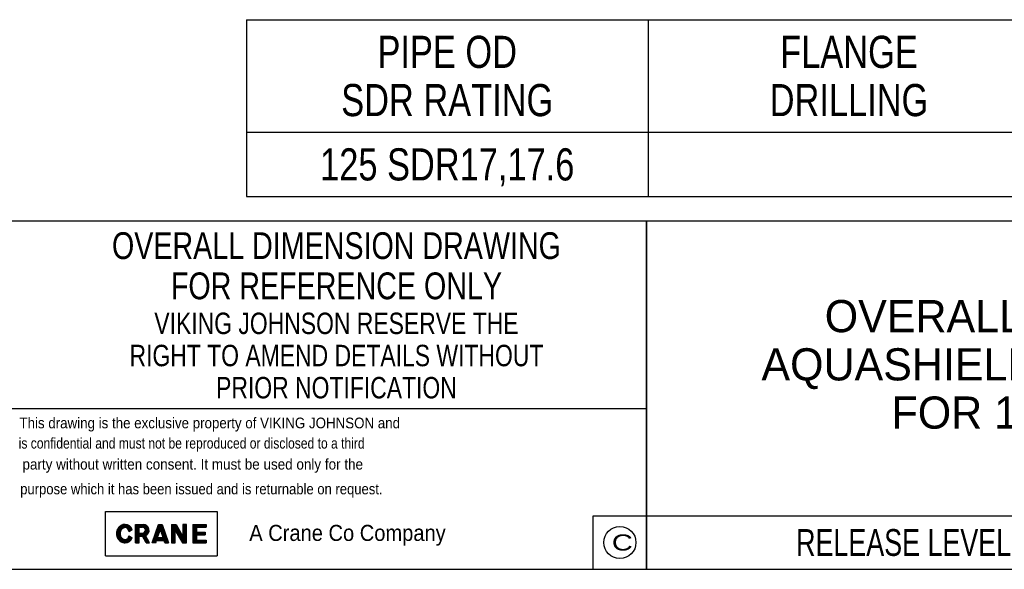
# Model space of a CAD drawing. Header units: millimetres. Extents: x 17 to 597, y 16 to 406.
# Tile 28 of 43: x 164 to 348, y 16 to 118. Entities that reach past the tile are written whole.
import ezdxf

# ---------------------------------------------------------------- set-up
doc = ezdxf.new("R2010")
doc.units = ezdxf.units.MM
doc.header["$LTSCALE"] = 32.67
doc.layers.get('0').update_dxf_attribs({"linetype": 'CONTINUOUS'})
doc.styles.get("Standard").update_dxf_attribs({"font": 'txt', "width": 0.8})
doc.styles.add('TEXTSTYLE_10', font='txt', dxfattribs={"width": 0.75})
doc.styles.add('TEXTSTYLE_2', font='txt', dxfattribs={"width": 1.35})
doc.styles.add('TEXTSTYLE_3', font='txt', dxfattribs={"width": 0.94})
doc.styles.add('TEXTSTYLE_4', font='txt', dxfattribs={"width": 0.91})
doc.styles.add('TEXTSTYLE_5', font='txt', dxfattribs={"width": 0.843544})
doc.styles.add('TEXTSTYLE_6', font='txt', dxfattribs={"width": 0.93})
doc.styles.add('TEXTSTYLE_7', font='txt', dxfattribs={"width": 0.934615})
doc.styles.add('TEXTSTYLE_9', font='txt')

# ---------------------------------------------------------------- blocks, each defined once
blk = doc.blocks.new('CRANE_LOGO_BL0', base_point=(218.8, 22.57))
at = {"color": 2, "linetype": 'Continuous'}
for p, q in [((180.14, 26.7), (201, 26.7)), ((180.14, 18.45), (180.14, 26.7)), ((201, 26.7), (201, 18.45)), ((182.87, 23.96), (182.79, 23.9)), ((182.96, 24.02), (182.87, 23.96)), ((182.89, 21.17), (182.89, 23.97)), ((183.04, 24.08), (182.96, 24.02)), ((183.14, 24.13), (183.04, 24.08)), ((183.23, 24.17), (183.14, 24.13)), ((183.14, 23.33), (183.14, 24.13)), ((183.33, 24.21), (183.23, 24.17)), ((183.42, 24.24), (183.33, 24.21)), ((183.39, 23.55), (183.39, 24.22)), ((183.53, 24.26), (183.42, 24.24)), ((183.63, 24.28), (183.53, 24.26)), ((183.73, 24.29), (183.63, 24.28)), ((183.64, 23.66), (183.64, 24.28)), ((183.83, 24.29), (183.73, 24.29)), ((183.89, 23.69), (183.89, 24.29)), ((184.14, 23.62), (184.14, 24.26)), ((184.39, 23.42), (184.39, 24.18)), ((184.64, 23.04), (184.64, 24.04)), ((185.76, 20.85), (185.76, 24.29)), ((185.76, 24.29), (187.21, 24.29)), ((185.89, 20.85), (185.89, 24.29)), ((186.14, 20.85), (186.14, 24.29)), ((186.39, 20.85), (186.39, 24.29)), ((186.64, 23.77), (186.64, 24.29)), ((186.89, 23.77), (186.89, 24.29)), ((187.14, 23.77), (187.14, 24.29)), ((187.39, 23.66), (187.39, 24.27)), ((187.64, 21.05), (187.64, 24.2)), ((187.89, 22.35), (187.89, 24.05)), ((188.86, 20.85), (190.06, 24.29)), ((190.06, 24.29), (190.75, 24.29)), ((190.14, 22.54), (190.14, 24.29)), ((190.39, 23.25), (190.39, 24.29)), ((190.64, 22.65), (190.64, 24.29)), ((190.75, 24.29), (191.95, 20.85)), ((190.89, 21.94), (190.89, 23.9)), ((192.47, 24.29), (192.47, 20.85)), ((192.47, 24.29), (193.33, 24.29)), ((192.64, 20.85), (192.64, 24.29)), ((192.89, 20.85), (192.89, 24.29)), ((193.14, 20.85), (193.14, 24.29)), ((193.33, 24.29), (194.62, 22.05)), ((193.39, 22.76), (193.39, 24.19)), ((195.3, 24.29), (194.62, 24.29)), ((194.62, 24.29), (194.62, 22.05)), ((194.64, 20.85), (194.64, 24.29)), ((194.89, 20.85), (194.89, 24.29)), ((195.14, 20.85), (195.14, 24.29)), ((195.3, 20.85), (195.3, 24.29)), ((196.45, 24.29), (196.45, 20.85)), ((196.45, 24.29), (198.94, 24.29)), ((196.64, 20.85), (196.64, 24.29)), ((196.89, 20.85), (196.89, 24.29)), ((197.14, 20.85), (197.14, 24.29)), ((197.39, 23.77), (197.39, 24.29)), ((197.64, 23.77), (197.64, 24.29)), ((197.89, 23.77), (197.89, 24.29)), ((198.14, 23.77), (198.14, 24.29)), ((198.39, 23.77), (198.39, 24.29)), ((198.64, 23.77), (198.64, 24.29)), ((198.89, 23.77), (198.89, 24.29)), ((198.94, 24.29), (198.94, 23.77)), ((182.21, 22.79), (182.2, 22.68)), ((182.2, 22.68), (182.2, 22.57)), ((182.2, 22.57), (182.2, 22.46)), ((182.2, 22.46), (182.21, 22.36)), ((182.23, 22.89), (182.21, 22.79)), ((182.21, 22.36), (182.23, 22.25)), ((182.25, 23), (182.23, 22.89)), ((182.23, 22.25), (182.25, 22.14)), ((182.28, 23.1), (182.25, 23)), ((182.25, 22.14), (182.28, 22.04)), ((182.31, 23.2), (182.28, 23.1)), ((182.35, 23.3), (182.31, 23.2)), ((182.4, 23.4), (182.35, 23.3)), ((182.39, 21.77), (182.39, 23.37)), ((182.45, 23.49), (182.4, 23.4)), ((182.51, 23.58), (182.45, 23.49)), ((182.57, 23.67), (182.51, 23.58)), ((182.64, 23.75), (182.57, 23.67)), ((182.71, 23.82), (182.64, 23.75)), ((182.64, 21.4), (182.64, 23.74)), ((182.79, 23.9), (182.71, 23.82)), ((182.9, 22.77), (182.89, 22.69)), ((182.89, 22.69), (182.89, 22.61)), ((182.89, 22.61), (182.89, 22.53)), ((182.89, 22.53), (182.89, 22.45)), ((182.89, 22.45), (182.9, 22.37)), ((182.92, 22.85), (182.9, 22.77)), ((182.9, 22.37), (182.92, 22.29)), ((182.94, 22.93), (182.92, 22.85)), ((182.92, 22.29), (182.94, 22.21)), ((182.96, 23.01), (182.94, 22.93)), ((182.94, 22.21), (182.96, 22.13)), ((182.99, 23.08), (182.96, 23.01)), ((182.96, 22.13), (182.99, 22.06)), ((183.02, 23.15), (182.99, 23.08)), ((182.99, 22.06), (183.02, 21.99)), ((183.06, 23.22), (183.02, 23.15)), ((183.1, 23.29), (183.06, 23.22)), ((183.15, 23.35), (183.1, 23.29)), ((183.2, 23.4), (183.15, 23.35)), ((183.25, 23.45), (183.2, 23.4)), ((183.31, 23.5), (183.25, 23.45)), ((183.37, 23.54), (183.31, 23.5)), ((183.43, 23.58), (183.37, 23.54)), ((183.49, 23.61), (183.43, 23.58)), ((183.56, 23.64), (183.49, 23.61)), ((183.63, 23.66), (183.56, 23.64)), ((183.69, 23.68), (183.63, 23.66)), ((183.76, 23.68), (183.69, 23.68)), ((183.83, 23.69), (183.76, 23.68)), ((184.55, 22.98), (185.16, 23.34)), ((184.55, 22.16), (185.16, 21.8)), ((184.64, 21.11), (184.64, 22.11)), ((184.89, 23.18), (184.89, 23.81)), ((185.14, 23.32), (185.14, 23.41)), ((186.45, 22.66), (186.45, 23.77)), ((186.45, 23.77), (187.05, 23.77)), ((186.45, 22.66), (187.05, 22.66)), ((186.45, 22.11), (187.07, 22.11)), ((186.45, 20.85), (186.45, 22.11)), ((186.64, 22.11), (186.64, 22.66)), ((186.89, 22.11), (186.89, 22.66)), ((187.74, 20.85), (187.07, 22.11)), ((187.14, 21.99), (187.14, 22.66)), ((187.39, 21.52), (187.39, 22.77)), ((188.36, 20.85), (187.64, 22.2)), ((188.14, 22.64), (188.14, 23.77)), ((189.39, 20.85), (189.39, 22.36)), ((189.64, 21.11), (189.64, 23.07)), ((189.89, 21.31), (189.89, 23.79)), ((189.89, 21.82), (190.41, 23.31)), ((190.92, 21.82), (190.41, 23.31)), ((191.14, 21.22), (191.14, 23.19)), ((191.39, 20.85), (191.39, 22.47)), ((193.16, 20.85), (193.16, 23.14)), ((193.16, 23.14), (194.53, 20.85)), ((193.64, 22.34), (193.64, 23.75)), ((193.89, 21.93), (193.89, 23.32)), ((194.14, 21.51), (194.14, 22.88)), ((194.39, 21.09), (194.39, 22.45)), ((197.14, 23.77), (198.94, 23.77)), ((197.14, 23.77), (197.14, 22.83)), ((197.14, 22.83), (198.77, 22.83)), ((197.14, 22.31), (197.14, 21.37)), ((197.14, 22.31), (198.77, 22.31)), ((197.39, 22.31), (197.39, 22.83)), ((197.64, 22.31), (197.64, 22.83)), ((197.89, 22.31), (197.89, 22.83)), ((198.14, 22.31), (198.14, 22.83)), ((198.39, 22.31), (198.39, 22.83)), ((198.64, 22.31), (198.64, 22.83)), ((198.77, 22.83), (198.77, 22.31)), ((182.28, 22.04), (182.31, 21.94)), ((182.31, 21.94), (182.35, 21.84)), ((182.35, 21.84), (182.4, 21.74)), ((182.4, 21.74), (182.45, 21.65)), ((182.45, 21.65), (182.51, 21.56)), ((182.51, 21.56), (182.57, 21.48)), ((182.57, 21.48), (182.64, 21.39)), ((182.64, 21.39), (182.71, 21.32)), ((182.71, 21.32), (182.79, 21.25)), ((182.79, 21.25), (182.87, 21.18)), ((182.87, 21.18), (182.96, 21.12)), ((182.96, 21.12), (183.04, 21.06)), ((183.02, 21.99), (183.06, 21.92)), ((183.04, 21.06), (183.14, 21.02)), ((183.06, 21.92), (183.1, 21.86)), ((183.1, 21.86), (183.15, 21.8)), ((183.14, 21.02), (183.14, 21.82)), ((183.14, 21.02), (183.23, 20.97)), ((183.15, 21.8), (183.2, 21.74)), ((183.2, 21.74), (183.25, 21.69)), ((183.23, 20.97), (183.33, 20.94)), ((183.25, 21.69), (183.31, 21.64)), ((183.31, 21.64), (183.37, 21.6)), ((183.33, 20.94), (183.42, 20.91)), ((183.37, 21.6), (183.43, 21.56)), ((183.39, 20.92), (183.39, 21.59)), ((183.42, 20.91), (183.53, 20.88)), ((183.43, 21.56), (183.49, 21.53)), ((183.49, 21.53), (183.56, 21.5)), ((183.53, 20.88), (183.63, 20.87)), ((183.56, 21.5), (183.63, 21.48)), ((183.63, 21.48), (183.69, 21.47)), ((183.63, 20.87), (183.73, 20.86)), ((183.64, 20.87), (183.64, 21.48)), ((183.69, 21.47), (183.76, 21.46)), ((183.73, 20.86), (183.83, 20.85)), ((183.76, 21.46), (183.83, 21.45)), ((183.89, 20.85), (183.89, 21.46)), ((184.14, 20.89), (184.14, 21.52)), ((184.39, 20.97), (184.39, 21.72)), ((184.89, 21.33), (184.89, 21.96)), ((185.14, 21.74), (185.14, 21.82)), ((185.76, 20.85), (186.45, 20.85)), ((187.74, 20.85), (188.36, 20.85)), ((187.89, 20.85), (187.89, 21.74)), ((188.14, 20.85), (188.14, 21.27)), ((189.55, 20.85), (188.86, 20.85)), ((188.89, 20.85), (188.89, 20.93)), ((189.14, 20.85), (189.14, 21.64)), ((189.55, 20.85), (189.71, 21.31)), ((189.71, 21.31), (191.1, 21.31)), ((189.89, 21.82), (190.92, 21.82)), ((190.14, 21.31), (190.14, 21.82)), ((190.39, 21.31), (190.39, 21.82)), ((190.64, 21.31), (190.64, 21.82)), ((190.89, 21.31), (190.89, 21.82)), ((191.26, 20.85), (191.1, 21.31)), ((191.26, 20.85), (191.95, 20.85)), ((191.64, 20.85), (191.64, 21.76)), ((191.89, 20.85), (191.89, 21.04)), ((192.47, 20.85), (193.16, 20.85)), ((194.53, 20.85), (195.3, 20.85)), ((196.45, 20.85), (198.94, 20.85)), ((197.14, 21.37), (198.94, 21.37)), ((197.39, 20.85), (197.39, 21.37)), ((197.64, 20.85), (197.64, 21.37)), ((197.89, 20.85), (197.89, 21.37)), ((198.14, 20.85), (198.14, 21.37)), ((198.39, 20.85), (198.39, 21.37)), ((198.64, 20.85), (198.64, 21.37)), ((198.89, 20.85), (198.89, 21.37)), ((198.94, 21.37), (198.94, 20.85)), ((180.14, 18.45), (201, 18.45))]:
    blk.add_line(p, q, dxfattribs=at)
for centre, radius, start, end in [((183.83, 22.88), 1.4, 18.838, 90), ((187.21, 23.2), 1.09, 293.4007, 90), ((183.83, 22.97), 0.716, 0.9891, 90), ((183.83, 22.17), 0.716, 270, 359.0109), ((187.05, 23.22), 0.559, 270, 90), ((183.83, 22.26), 1.4, 270, 341.162)]:
    blk.add_arc(centre, radius, start, end, dxfattribs=at)
at = {"color": 2, "linetype": 'Continuous', "style": 'TEXTSTYLE_7', "width": 0.934615}
blk.add_text('A Crane Co Company', height=3, dxfattribs=at).set_placement((207, 21.2))
blk = doc.blocks.new('*T17')
at = {"color": 2, "linetype": 'Continuous'}
for p, q in [((0, 0), (169.92, 0)), ((0, 0), (0, -65.004)), ((169.92, 0), (169.92, -65.004)), ((0, -55.004), (169.92, -55.004)), ((119.92, -55.004), (119.92, -65.004)), ((0, -65.004), (169.92, -65.004))]:
    blk.add_line(p, q, dxfattribs=at)
at = {"color": 2, "linetype": 'Continuous', "attachment_point": 2, "line_spacing_factor": 0.9}
for s, insert, char_height, width, style in [('OVERALL DIMENSIONS OF\\PAQUASHIELD FLANGE ADAPTOR \\PFOR 125 SDR17,17.6', (84.96, -14.752), 6, 312, 'TEXTSTYLE_9'), ('RELEASE LEVEL: Released', (59.96, -57.504), 5, 172.5, 'TEXTSTYLE_10')]:
    blk.add_mtext(s, dxfattribs=dict(at, insert=insert, char_height=char_height, width=width, style=style))
at = {"color": 2, "linetype": 'Continuous', "insert": (144.92, -58.004), "char_height": 4, "width": 76.8, "attachment_point": 2, "line_spacing_factor": 0.9}
blk.add_mtext('SHEET 1 OF 1', dxfattribs=at)
blk = doc.blocks.new('*T23')
at = {"color": 2, "linetype": 'Continuous'}
for p, q in [((0, 0), (345, 0)), ((0, 0), (0, -33)), ((75, 0), (75, -33)), ((150, 0), (150, -33)), ((225, 0), (225, -33)), ((285, 0), (285, -33)), ((345, 0), (345, -33)), ((0, -21), (345, -21)), ((0, -33), (345, -33))]:
    blk.add_line(p, q, dxfattribs=at)
at = {"color": 2, "linetype": 'Continuous', "char_height": 6, "attachment_point": 2, "line_spacing_factor": 0.9}
for s, insert, width in [('PIPE OD\\PSDR RATING', (37.5, -3), 96), ('FLANGE\\PDRILLING', (112.5, -3), 76.8), ('BOLT\\PNO-DIAxLENGTH', (187.5, -3), 124.8), ('WEIGHT\\PKg', (255, -3), 57.6), ('ASSEMBLY\\PDRG NO', (315, -3), 76.8), ('125 SDR17,17.6', (37.5, -24), 134.4), ('6-M16x80', (187.5, -24), 76.8), ('16.0', (255, -24), 38.4), ('13643_8', (315, -24), 67.2)]:
    blk.add_mtext(s, dxfattribs=dict(at, insert=insert, width=width))

msp = doc.modelspace()

# ---------------------------------------------------------------- linework, layer by layer
at = {"color": 2, "linetype": 'Continuous'}
for p, q in [((162.193458, 80.911944), (581.193458, 80.911944)), ((281.193458, 15.911944), (281.193458, 80.911944)), ((162.193478, 45.911944), (281.193458, 45.911944)), ((271.193458, 25.911944), (281.193458, 25.911944)), ((271.193458, 15.911944), (271.193458, 25.911944)), ((17.193458, 15.911944), (581.193458, 15.911944))]:
    msp.add_line(p, q, dxfattribs=at)
msp.add_circle((276.193458, 20.911944), 3, dxfattribs=at)

# ---------------------------------------------------------------- block references
for name, p in [('*T23', (206.464897, 118.475609)), ('*T17', (281.193458, 80.911944))]:
    msp.add_blockref(name, p)
msp.add_blockref('CRANE_LOGO_BL0', (218.804282, 22.570676), dxfattribs=at)

# ---------------------------------------------------------------- texts
at = {"color": 2, "linetype": 'Continuous', "insert": (223.280143, 78.809876), "char_height": 5, "width": 100, "attachment_point": 2, "line_spacing_factor": 0.9}
msp.add_mtext('OVERALL DIMENSION DRAWING\\PFOR REFERENCE ONLY\\P\\H4.0;VIKING JOHNSON RESERVE THE \\PRIGHT TO AMEND DETAILS WITHOUT\\PPRIOR NOTIFICATION', dxfattribs=at)
at = {"color": 2, "linetype": 'Continuous', "attachment_point": 1, "line_spacing_factor": 0.9}
for s, insert, char_height, width, style in [('This drawing is the exclusive property of VIKING JOHNSON and', (164.099594, 44.217521), 2, 111.6, 'TEXTSTYLE_6'), ('is confidential and must not be reproduced or disclosed to a third', (163.958526, 40.440821), 2, 111.3478022, 'TEXTSTYLE_5'), ('party without written consent. It must be used only for the', (164.663866, 36.523053), 2, 110.92, 'TEXTSTYLE_3'), ('purpose which it has been issued and is returnable on request.', (164.240662, 31.899944), 2, 112.84, 'TEXTSTYLE_4'), ('C', (274.693458, 22.411944), 3, 6.075, 'TEXTSTYLE_2')]:
    msp.add_mtext(s, dxfattribs=dict(at, insert=insert, char_height=char_height, width=width, style=style))

doc.saveas('drawing.dxf')
